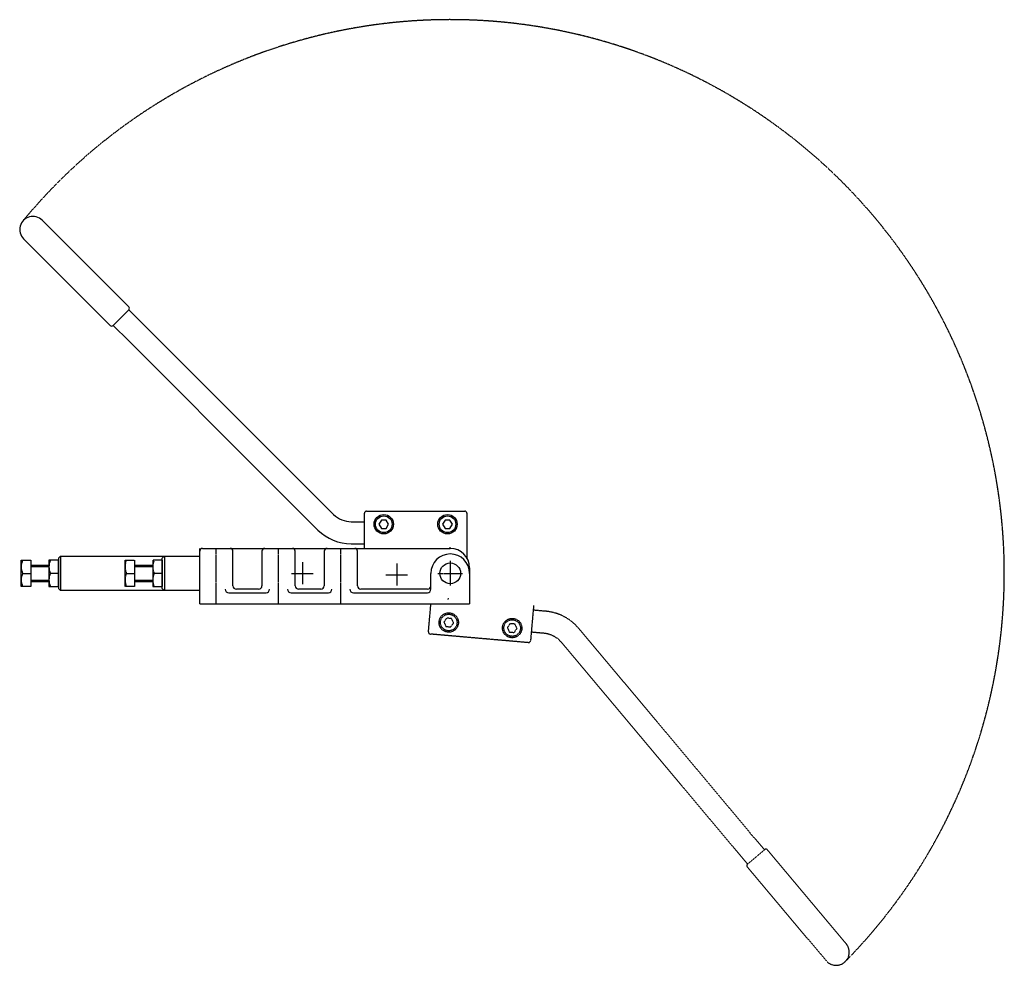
# Model space of a CAD drawing. Extents: x 488 to 1199, y 169 to 852.
import ezdxf

# ---------------------------------------------------------------- set-up
doc = ezdxf.new("R2010")
doc.units = 0
doc.linetypes.add('CENTER', pattern=[2, 1.25, -0.25, 0.25, -0.25])
doc.linetypes.add('HIDDEN', pattern=[0.375, 0.25, -0.125])
doc.layers.get('0').update_dxf_attribs({"linetype": 'CONTINUOUS'})
doc.layers.add('BRAUER-1', color=1, linetype='CENTER')
doc.layers.add('BRAUER-5', color=4, linetype='HIDDEN')

msp = doc.modelspace()

# ---------------------------------------------------------------- linework, layer by layer
for p, q in [((566.796464, 644.638564), (504.217515, 707.217514)), ((490.782485, 693.782486), (553.361435, 631.203535)), ((566.796464, 642.517244), (555.482755, 631.203535)), ((578.110172, 631.203535), (566.796464, 642.517244)), ((555.482755, 631.203535), (566.937954, 620.031317)), ((578.110172, 631.203535), (679.118764, 530.194942)), ((667.805056, 518.881234), (566.937954, 620.031317)), ((679.118764, 530.194942), (714.741628, 494.572078)), ((667.805056, 518.881234), (703.427915, 483.258374)), ((737, 470), (737, 495.5)), ((738.5, 497), (809.5, 497)), ((811, 495.5), (811, 463.211103)), ((727.46955, 489.3), (737, 489.3)), ((749.25, 490.531089), (747.5, 487.5)), ((747.5, 487.5), (749.25, 484.468911)), ((752.75, 490.531089), (749.25, 490.531089)), ((749.25, 484.468911), (752.75, 484.468911)), ((754.5, 487.5), (752.75, 490.531089)), ((752.75, 484.468911), (754.5, 487.5)), ((795.25, 490.531089), (793.5, 487.5)), ((793.5, 487.5), (795.25, 484.468911)), ((798.75, 490.531089), (795.25, 490.531089)), ((795.25, 484.468911), (798.75, 484.468911)), ((800.5, 487.5), (798.75, 490.531089)), ((798.75, 484.468911), (800.5, 487.5)), ((618, 468), (618, 470)), ((620, 470), (640, 470)), ((640, 470), (665.000031, 470)), ((665.000031, 470), (685.000015, 470)), ((685.000015, 470), (710.000031, 470)), ((710.000031, 470), (730, 470)), ((727.46955, 473.3), (737, 473.3)), ((730, 470), (789, 470)), ((789, 470), (799, 470)), ((799, 470), (799, 471)), ((516, 463), (517.5, 464.5)), ((516, 463), (516, 441)), ((517.5, 464.5), (618, 464.5)), ((517.5, 464.5), (517.5, 439.5)), ((618, 430), (618, 468)), ((642, 443), (642, 468)), ((663.000031, 468), (663, 443)), ((687, 443), (687.000015, 468)), ((708.000031, 468), (708, 443)), ((732, 443), (732, 468)), ((489.109375, 442.5), (489.109375, 461.5)), ((489.109375, 461.5), (496, 461.5)), ((496, 461.5), (496, 442.5)), ((496, 458), (509.109375, 458)), ((496, 457), (509.109375, 457)), ((509.109375, 461.5), (509.109375, 442.5)), ((516, 461.5), (509.109375, 461.5)), ((516, 461.5), (516, 442.5)), ((516, 442.5), (516, 461.5)), ((813, 456), (813, 430)), ((490.142969, 452.000002), (496, 452)), ((516, 452), (510.14297, 452.000002)), ((785, 443), (785, 452)), ((496, 442.5), (489.109375, 442.5)), ((496, 447), (509.109375, 447)), ((496, 446), (509.109375, 446)), ((509.109375, 442.5), (516, 442.5)), ((517.5, 439.5), (516, 441)), ((785, 440.5), (785, 443)), ((618, 439.5), (517.5, 439.5)), ((639, 438), (666, 438)), ((660.5, 440.5), (644.5, 440.5)), ((684, 438), (711, 438)), ((705.5, 440.5), (689.5, 440.5)), ((729, 438), (782.5, 438)), ((782.5, 440.5), (734.5, 440.5)), ((797.431197, 434.068495), (797.344041, 433.072301)), ((618, 430), (813, 430))]:
    msp.add_line(p, q)
for centre, radius in [((751, 487.5), 7), ((751, 487.5), 6), ((797, 487.5), 7), ((797, 487.5), 6), ((799, 452), 7.5)]:
    msp.add_circle(centre, radius)
for centre, radius, start, end in [((497.5, 700.5), 9.5, 44.999985, 224.999996), ((565.735804, 643.577904), 1.5, 315, 45), ((554.422095, 632.264196), 1.5, 224.999999, 314.999973), ((727.88191, 508.295525), 19, 226.243596, 268.756403), ((738.5, 495.5), 1.5, 90, 180), ((809.5, 495.5), 1.5, 0, 90), ((727.88191, 508.295525), 34.997954, 225.675088, 269.324902), ((620, 468), 2, 90, 180), ((640, 468), 2, 0, 90), ((665.000031, 468), 2, 90, 180), ((685.000015, 468), 2, 0, 90), ((710.000031, 468), 2, 90, 180), ((730, 468), 2, 0, 90), ((799, 456), 14, 0, 90), ((799, 452), 14, 0, 180), ((500.54076, 456.75), 11.431384, 155.447733, 204.552229), ((520.54076, 456.75), 11.431383, 155.447733, 204.552231), ((500.54076, 447.25), 11.431385, 155.447743, 204.552238), ((520.54076, 447.25), 11.431385, 155.447743, 204.552238), ((644.5, 443), 2.5, 179.99999, 270), ((660.5, 443), 2.5, 270, 0), ((689.5, 443), 2.5, 179.99999, 270), ((705.5, 443), 2.5, 270, 0), ((734.5, 443), 2.5, 179.99999, 270), ((782.5, 443), 2.5, 270, 0), ((639, 440.5), 2.5, 180, 270.00001), ((666, 440.5), 2.5, 270, 0), ((684, 440.5), 2.5, 180, 270.00001), ((711, 440.5), 2.5, 270, 0), ((729, 440.5), 2.5, 180, 270.00001), ((782.5, 440.5), 2.5, 270, 0)]:
    msp.add_arc(centre, radius, start, end)
at = {"layer": 'BRAUER-1'}
for p, q in [((630, 430), (630, 470)), ((675, 430), (675, 470)), ((720, 430), (720, 470)), ((692.257324, 459.999992), (692.257324, 443.999992)), ((760.5, 459), (760.5, 443)), ((799, 461), (799, 443)), ((684.257324, 451.999992), (700.257324, 451.999992)), ((752.5, 451), (768.5, 451)), ((790, 452), (808, 452))]:
    msp.add_line(p, q, dxfattribs=at)
at = {"layer": 'BRAUER-5'}
for p, q in [((591, 463), (592.5, 464.5)), ((591, 441), (591, 463)), ((592.5, 464.5), (592.5, 439.5)), ((564.109375, 442.5), (564.109375, 461.5)), ((564.109375, 461.5), (571, 461.5)), ((571, 461.5), (571, 442.5)), ((571, 458), (584.109375, 458)), ((571, 457), (584.109375, 457)), ((584.109375, 461.5), (584.109375, 442.5)), ((591, 461.5), (584.109375, 461.5)), ((591, 461.5), (591, 442.5)), ((565.142969, 452.000002), (571, 452)), ((591, 452), (585.14297, 452.000002)), ((571, 442.5), (564.109375, 442.5)), ((571, 447), (584.109375, 447)), ((571, 446), (584.109375, 446)), ((584.109375, 442.5), (591, 442.5)), ((592.5, 439.5), (591, 441)), ((783.254389, 409.7114), (785.029411, 430)), ((859.195268, 428.664839), (856.972796, 403.261875)), ((796.419197, 419.632854), (794.411679, 416.765822)), ((799.905878, 419.327809), (796.419197, 419.632854)), ((868.401838, 424.546763), (858.907654, 425.377396)), ((794.411679, 416.765822), (795.890843, 413.593744)), ((795.890843, 413.593744), (799.377524, 413.288699)), ((799.377524, 413.288699), (801.385042, 416.155732)), ((801.385042, 416.155732), (799.905878, 419.327809)), ((842.244153, 415.62369), (840.236635, 412.756658)), ((840.236635, 412.756658), (841.715799, 409.58458)), ((845.730834, 415.318645), (842.244153, 415.62369)), ((847.209998, 412.146567), (845.730834, 415.318645)), ((923.866624, 373.938877), (891.484057, 412.530918)), ((855.347771, 401.898316), (784.617947, 408.086374)), ((841.715799, 409.58458), (845.202481, 409.279535)), ((845.202481, 409.279535), (847.209998, 412.146567)), ((867.007346, 408.607648), (857.513162, 409.438281)), ((911.609913, 363.654275), (879.227342, 402.246321)), ((923.866624, 373.938877), (1015.534086, 264.382553)), ((1003.430658, 254.226572), (911.609913, 363.654275)), ((1025.971971, 252.254462), (1015.534086, 264.382553)), ((1003.430658, 254.226572), (1013.71526, 241.96986)), ((1013.71526, 241.96986), (1025.971971, 252.254462)), ((1084.971922, 184.274643), (1028.085219, 252.069577)), ((1013.530374, 239.856612), (1070.417077, 172.061679))]:
    msp.add_line(p, q, dxfattribs=at)
for centre, radius in [((797.898361, 416.460777), 7), ((797.898361, 416.460777), 6), ((843.723317, 412.451613), 7), ((843.723317, 412.451613), 6)]:
    msp.add_circle(centre, radius, dxfattribs=at)
for centre, radius, start, end in [((799, 452), 400.19474, 315.425607, 140.582861), ((575.54076, 456.75), 11.431384, 155.447733, 204.552229), ((595.54076, 456.75), 11.431383, 155.447733, 204.552231), ((575.54076, 447.25), 11.431385, 155.447743, 204.552238), ((595.54076, 447.25), 11.431385, 155.447743, 204.552238), ((864.940986, 389.720347), 34.997954, 40.675088, 84.324902), ((784.748681, 409.580666), 1.5, 175, 265), ((864.940986, 389.720347), 19, 41.243596, 83.756403), ((855.478504, 403.392608), 1.5, 265, 355), ((1026.936152, 251.105395), 1.5, 39.999999, 129.999973), ((1014.679441, 240.820794), 1.5, 130, 220), ((1077.694499, 178.168161), 9.5, 219.999985, 39.999996)]:
    msp.add_arc(centre, radius, start, end, dxfattribs=at)

doc.saveas('drawing.dxf')
